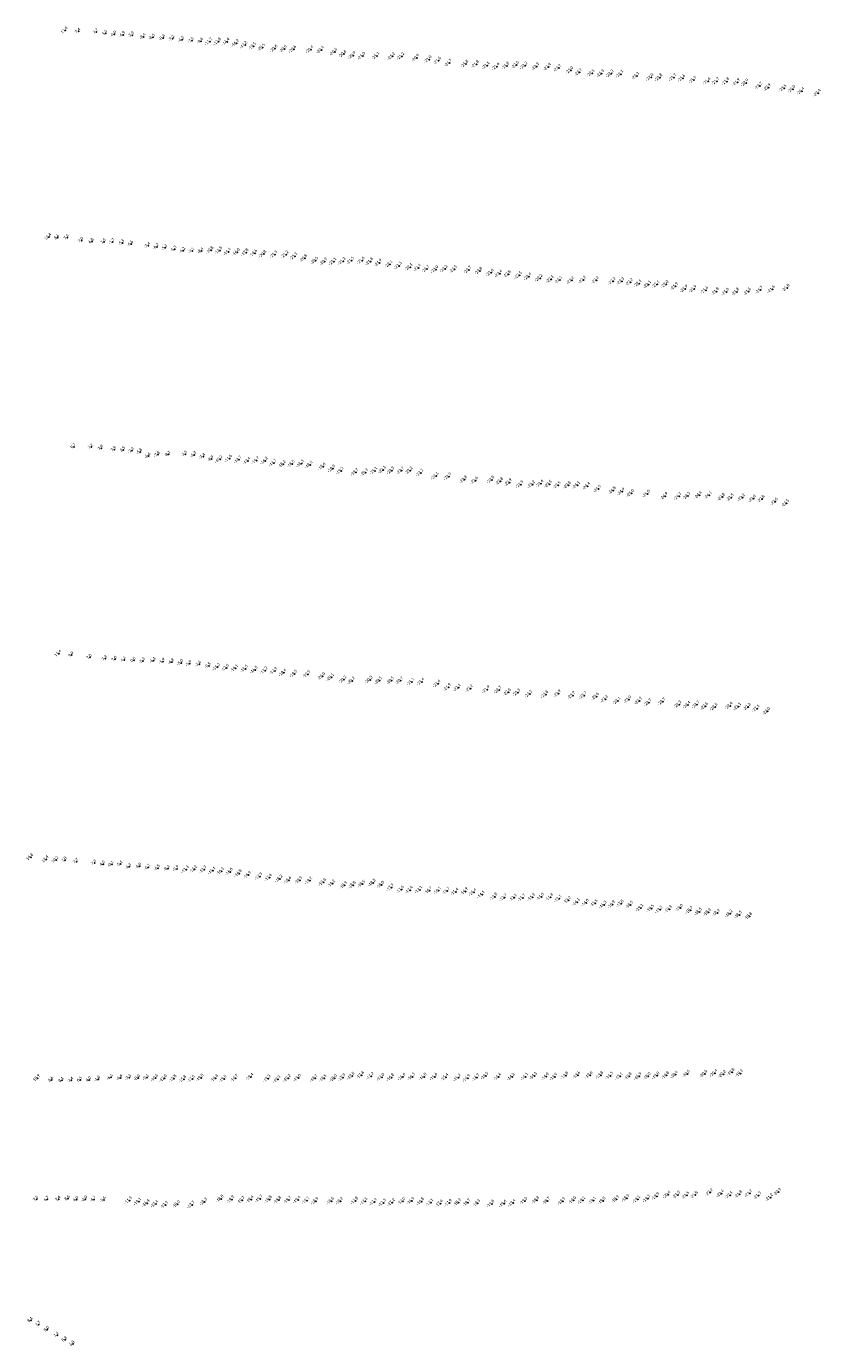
# Model space of a CAD drawing. Header units: feet. Extents: x 932366 to 949332, y 484196 to 597658.
# Tile 21 of 26: x 944623 to 948406, y 569994 to 576282. Entities that reach past the tile are written whole.
import ezdxf
from ezdxf.enums import TextEntityAlignment as Align

# ---------------------------------------------------------------- set-up
doc = ezdxf.new("R2010")
doc.units = ezdxf.units.FT
doc.layers.add('Text', color=7, linetype='Continuous')
doc.styles.add('Legend', font='calibri.ttf')

msp = doc.modelspace()

# ---------------------------------------------------------------- linework, layer by layer
at = {"layer": 'Text'}
for p in [(944808.61, 576262.28, 11.63), (944871.63, 576257.59, 7.38), (944956.67, 576255.48, 7.65), (945000.16, 576248.73, 1.53), (945042.81, 576243.49, -4.04), (945084.45, 576241.55, -6.88), (945127.22, 576239.87, -7.9), (945182.26, 576231.99, -8.4), (945226.23, 576229.8, -8.5), (945274.69, 576226.19, -8.4), (945319.59, 576222.58, -7.2), (945366.1, 576218.63, -6.5), (945411.27, 576213.8, -7.5), (945455.62, 576210.54, -9.4), (945497.39, 576208.89, -11.2), (945538.83, 576208.52, -12.8), (945579.61, 576207.73, -14.4), (945624.85, 576201.17, -16.2), (945665.35, 576192.73, -17.8), (945705.87, 576186.18, -19.5), (945748.53, 576180.91, -20.5), (945808.06, 576175.13, -20.6), (945852.84, 576174, -20.5), (945897.64, 576172.43, -20.6), (945978.98, 576171.08, -20.4), (946029.78, 576169.25, -20.4), (946092.54, 576159.45, -20.6), (946136.22, 576149.96, -20.6), (946180.65, 576142.71, -20.9), (946226.05, 576140.48, -21), (946293.84, 576140.6, -21.1), (946367.98, 576139.04, -21.2), (946412.27, 576138.9, -21.2), (946483.15, 576131.12, -20.9), (946542.53, 576123.7, -21), (946587.41, 576117.73, -21.6), (946639.33, 576107.21, -21.7), (946717.48, 576102.46, -21.8), (946767.81, 576101.03, -21.8), (946818.93, 576094.72, -21.1), (946912.39, 576093.31, -21.8), (946958.45, 576097.07, -22.6), (946999.16, 576094, -23.2), (946865.5, 576090.16, -21.6), (947054.1, 576089.73, -23.3), (947110.86, 576087.97, -23.4), (947159.77, 576083.15, -23.2), (947217.34, 576071.98, -23), (947259.29, 576062.74, -22.7), (947318.54, 576058.39, -22.5), (947364.1, 576056.93, -22.3), (947408.94, 576055.85, -22.3), (947456, 576054.03, -22.1), (947531.29, 576045.49, -22.1), (947599.28, 576038.36, -22), (947641.59, 576037.39, -21.8), (947708.11, 576037.73, -21.7), (947750.84, 576034.28, -21.6), (947803.4, 576026.85, -21.5), (947871.23, 576020.17, -21.6), (947912.94, 576019.54, -21.7), (947960.33, 576019, -21.8), (948010.83, 576015.09, -21.9), (948051.83, 576012.8, -22.9), (948117.32, 575997.9, -23.2), (948158.33, 575990.38, -22.9), (948233.16, 575986.6, -23.5), (948274.86, 575982.39, -24), (948317.87, 575972.99, -24.4), (948396.04, 575963.52, -23.4), (944730.78, 575277.36, 12.35), (944817.8, 575274.4, 7.4), (944771.69, 575274.26, 8.55), (944886.08, 575260.7, 7.04), (944935.5, 575255.62, 6.76), (944993.47, 575253.42, 7.8), (945034.69, 575254.34, -1.67), (945081.46, 575250, -5.48), (945122.64, 575245.24, -6.6), (945204.14, 575236.44, -7.4), (945244.59, 575230.35, -6.2), (945285.52, 575226.54, -5.3), (945328.98, 575219.25, -5.3), (945371.17, 575212.92, -6.2), (945503.32, 575214.62, -10.8), (945544.83, 575212.74, -12.8), (945414.23, 575210.87, -7.1), (945458.28, 575211.3, -8.4), (945586.72, 575206.88, -14.4), (945628.56, 575204.88, -16), (945670.3, 575203.94, -17.8), (945711.64, 575200.09, -19.6), (945755.62, 575196.2, -20.8), (945807.34, 575194.25, -21.3), (945860.66, 575194.08, -21.2), (945902.99, 575185.83, -21.1), (945949.56, 575176.15, -20.8), (946000.88, 575164.62, -20.6), (946044.53, 575160.29, -20.9), (946088.62, 575160.48, -21.1), (946132.79, 575161.98, -21.3), (946172.82, 575164.64, -21.5), (946222.89, 575165.25, -21.6), (946263.54, 575160.58, -21.8), (946305.47, 575154.77, -21.9), (946355.82, 575147.96, -22.1), (946399.88, 575140.31, -22.3), (946451.5, 575133.76, -22.1), (946491.81, 575131, -22.4), (946531.81, 575124.8, -22.7), (946574.47, 575122.61, -23), (946618.7, 575125.41, -23.2), (946663.82, 575123.86, -23.5), (946731.63, 575120.13, -23.7), (946783.98, 575115.55, -23.8), (946837.79, 575107.53, -23.6), (946878.49, 575102.56, -23.4), (946919.79, 575100.18, -22.8), (946972.6, 575094.74, -22.5), (947017.44, 575088.98, -22.4), (947070.77, 575081.79, -22.2), (947123.92, 575076.36, -22.1), (947164.41, 575072.85, -22.1), (947221.43, 575071.08, -22.2), (947277.72, 575073.1, -22.2), (947339.91, 575072.1, -22.2), (947419.22, 575067.44, -22.2), (947459.88, 575066.84, -22.3), (947501.38, 575062.38, -22.2), (947542.47, 575056.16, -22.1), (947587.68, 575050.96, -22.1), (947628.56, 575051.82, -22.1), (947671.25, 575051.71, -22), (947716.06, 575042.71, -21.9), (947762.4, 575030.48, -21.9), (947804.92, 575029.98, -21.9), (947860.15, 575024.54, -21.6), (948120.51, 575024.63, -21.7), (948177.48, 575028.3, -21.6), (948248, 575034.49, -21.8), (947910.86, 575017.82, -21.8), (947958.87, 575016.35, -21.6), (948007.58, 575016.56, -21.8), (948064.11, 575017.21, -21.6), (944849.79, 574277.57, 9.68), (944932.95, 574276.38, 7.18), (944980.64, 574270.74, 7.94), (945042.83, 574264.5, 7.94), (945085.57, 574263.08, 2.51), (945126.4, 574258.83, -2.26), (945166.18, 574253.2, -5.75), (945205.53, 574234.07, -6.6), (945249.94, 574240.34, -7.8), (945300.39, 574242.48, -8.1), (945379.86, 574242.44, -7.5), (945423.78, 574239.5, -6.3), (945465.8, 574230.53, -7.4), (945505.98, 574219.44, -8.9), (945546.26, 574217.89, -10.2), (945591.24, 574221.29, -11.6), (945636.62, 574216.05, -12.7), (945679.57, 574209.99, -13.4), (945720.11, 574212.72, -14.7), (945762.05, 574210.87, -16.2), (945803.31, 574200.14, -17.7), (945847.65, 574194.3, -18.2), (945889.92, 574195.52, -18.5), (945933.81, 574197.14, -18.3), (945975.71, 574191.4, -18.5), (946037.22, 574183.42, -18.6), (946083.35, 574173.29, -18.9), (946123.02, 574162.62, -19.2), (946193.02, 574156.23, -19.7), (946238.9, 574155.17, -20.3), (946283.67, 574163.07, -21.1), (946324.19, 574168.04, -22.1), (946365.09, 574164.41, -22.5), (946411.37, 574163.84, -22.7), (946452.15, 574163.84, -23.2), (946502.74, 574153.75, -23.2), (946575.6, 574138.49, -23.1), (946636.22, 574135.83, -22.9), (946711.49, 574121.09, -22.8), (946762.86, 574116.64, -22.6), (946841.39, 574120.47, -22.8), (946882.68, 574113.4, -22.8), (946924.57, 574107.52, -22.9), (946979.57, 574098.25, -22.9), (947034.86, 574097.63, -23.2), (947074.8, 574101.7, -23.4), (947115.1, 574099.84, -23.5), (947157.29, 574095.12, -23.5), (947205.6, 574095.14, -23.8), (947249.2, 574094.43, -24.1), (947297.53, 574090.4, -24.4), (947349.33, 574077.33, -24.5), (947419.82, 574069.09, -24.8), (947462.55, 574063.41, -24.9), (947506.78, 574056.61, -25), (947582.91, 574053.6, -25), (947667.34, 574042.12, -24.9), (947732.81, 574041.51, -24.7), (947775.01, 574043.27, -24.5), (947829.79, 574047.36, -24.4), (947877.08, 574046.62, -24.1), (947939.41, 574038.07, -23.8), (947981.56, 574035.49, -23.5), (948035.11, 574035.58, -23.2), (948086.76, 574030.24, -23), (948129.29, 574028.52, -22.8), (948191.43, 574016.2, -22.6), (948245.34, 574009.08, -22.5), (944779, 573291.74, 11.43), (944839.46, 573285.23, 9.92), (944925.92, 573274.08, 6.96), (944998.71, 573267.84, 7.27), (945045.04, 573264.84, 7.59), (945089.57, 573261.9, 4.36), (945135.43, 573260.37, 0.47), (945179.01, 573256.74, -5.31), (945229.92, 573259.07, -6.1), (945273.94, 573254.61, -5.9), (945316.99, 573251.92, -4.8), (945360.43, 573248.35, -5), (945401.64, 573243.63, -5.9), (945446.58, 573241.11, -7.6), (945492.36, 573233.8, -9.5), (945533.93, 573227.93, -11.2), (945576.54, 573223.96, -12.6), (945620.56, 573221.78, -14.1), (945667.02, 573219.32, -15.5), (945713.77, 573214.03, -16.5), (945760.66, 573211.07, -17.2), (945806.68, 573209.16, -17.9), (945850.03, 573201.06, -18.4), (945901.58, 573195.38, -19.3), (945964.91, 573193.13, -19.9), (946035.13, 573183.75, -20), (946076.89, 573178.64, -20.1), (946136.39, 573167.44, -20.2), (946176.31, 573162.5, -20.2), (946260.89, 573166.68, -20.3), (946305.79, 573163.04, -20.5), (946363.21, 573162.77, -20.5), (946406.65, 573163.12, -20.7), (946460.05, 573157.69, -21.1), (946507.75, 573157.7, -21.4), (946584.69, 573148.32, -21.4), (946634.54, 573131.05, -21.9), (946681.55, 573129.41, -22.1), (946739.41, 573125.68, -22.2), (946819.19, 573120.99, -21.9), (946875.61, 573118.21, -22.7), (946919.68, 573108.14, -22.6), (946965.04, 573105.89, -23.3), (947021.92, 573099.28, -23.5), (947098.59, 573097.09, -23.8), (947158.18, 573101.29, -23.9), (947226.51, 573092.55, -23.7), (947281.22, 573092.38, -23.7), (947338.91, 573087.51, -23.6), (947382.63, 573074.61, -23.3), (947442.02, 573066.52, -23.1), (947493.16, 573072.88, -23), (947544.74, 573066.57, -22.9), (947589.65, 573058.58, -22.7), (947655.83, 573062.93, -22.7), (947732.67, 573049.3, -22.5), (947775.24, 573046.65, -22.4), (947818.34, 573048.22, -22.7), (947859.1, 573041.23, -22.6), (947904.4, 573037.14, -22.5), (947975.89, 573042.88, -22.4), (948016.28, 573039.54, -22.1), (948062.47, 573037.59, -22.2), (948104.87, 573030.34, -22.1), (948154.89, 573017.25, -22), (944645.01, 572321.16, 14.75), (944717.84, 572311.31, 12.37), (944765.05, 572308.12, 10.17), (944807.05, 572307.28, 7.75), (944862.42, 572300.67, 7.66), (944947.6, 572294.27, 7.87), (944989.5, 572288.69, 3.96), (945030.22, 572287.44, -0.09), (945072.1, 572289.06, -5.06), (945114.08, 572276.17, -6.3), (945162.02, 572278.13, -6), (945204.31, 572273.56, -6.1), (945250.03, 572269.43, -6.8), (945297.2, 572267.33, -8.3), (945339.82, 572266.46, -9.9), (945385.29, 572262.88, -11.3), (945425.39, 572264.23, -12.2), (945471.09, 572262.26, -13.7), (945512.84, 572257.24, -15.1), (945553.51, 572254.25, -16.3), (945594.94, 572252.15, -16.6), (945638.03, 572244.2, -16.8), (945682.26, 572236.38, -16.9), (945736.06, 572229.9, -17.3), (945781.52, 572224.72, -17.6), (945831.96, 572218.52, -18.2), (945874.41, 572210.96, -18.6), (945926.77, 572211.24, -18.9), (945973.63, 572209.74, -19.2), (946039.46, 572202.36, -19.3), (946082.7, 572195.66, -19.2), (946225.71, 572193.58, -18.5), (946276.01, 572199.06, -18.2), (946140.02, 572187.46, -18.9), (946181.19, 572188.38, -18.8), (946316.24, 572189.64, -18), (946363, 572176.06, -17.7), (946410.18, 572167.2, -17.6), (946452.75, 572164.79, -17.4), (946498.09, 572165.77, -17.1), (946544.01, 572162.65, -16.7), (946587.1, 572161.78, -16.1), (946628.52, 572160.15, -15.7), (946669.9, 572155.78, -15.4), (946715.28, 572158.42, -14.9), (946755.05, 572153.97, -14.4), (946794.91, 572143.52, -14.1), (946855.68, 572133.02, -13.8), (947034.83, 572130.71, -11.3), (947077.5, 572132.53, -11), (947120.14, 572130.71, -11.3), (946900.9, 572128.98, -12.7), (946948.16, 572128.8, -12.1), (946988.61, 572128, -11.7), (947161.59, 572123.74, -12.1), (947205.95, 572116.53, -13.2), (947248.22, 572107.39, -14.1), (947290.62, 572104.35, -14.6), (947332.93, 572102.35, -15.5), (947375.93, 572094.1, -16.3), (947416.63, 572095.92, -16.9), (947457.18, 572099.85, -17.8), (947502.21, 572094.06, -18.5), (947550.81, 572079.69, -19.1), (947601.38, 572076.93, -19.5), (947642.58, 572071.64, -19.5), (947686.82, 572073.33, -19.3), (947739.17, 572079.72, -19), (947787.08, 572068.11, -18.7), (947829.76, 572061.55, -18.5), (947873.38, 572059.31, -18.3), (947915.55, 572055.85, -18.2), (947975.9, 572052.14, -18.2), (948020.25, 572047.15, -18.5), (948068.86, 572040.09, -18.8), (944677.16, 571267.76, 10.9), (944743.06, 571259.65, 8.58), (944792.5, 571258.05, 8.14), (944837.97, 571257.87, 7.39), (944879.98, 571260.19, 6.48), (944923.69, 571260.09, 4.04), (944965.64, 571262.92, -1.81), (945025.64, 571272.02, -6.1), (945071.61, 571270.35, -6.6), (945113.38, 571270.79, -7.1), (945155.82, 571268.97, -8), (945197.07, 571270.38, -9.1), (945239.58, 571268.82, -10.6), (945281.16, 571267.22, -12), (945326.98, 571266.58, -13.8), (945373.18, 571263.58, -15.8), (945414.48, 571264.64, -17.5), (945456.1, 571269.94, -19), (945525.08, 571267.36, -19.4), (945565.69, 571264.79, -19.5), (945620.59, 571267.93, -19.7), (945693.35, 571273.62, -19.4), (945774.88, 571266.48, -19.3), (945822.43, 571262.57, -19.3), (945871.16, 571267.96, -19.2), (945919.52, 571269.14, -19), (945998.78, 571267.52, -18.7), (946041.64, 571267.76, -18.5), (946091.36, 571267.68, -18), (946131.91, 571271.41, -17.9), (946175.27, 571278.43, -17.5), (946220.47, 571281.97, -17.4), (946266.83, 571278.07, -17.2), (946317.22, 571272.99, -17), (946363.35, 571271.39, -16.8), (946417.71, 571274.66, -16.6), (946462.64, 571275.01, -16.3), (946518.47, 571274.74, -16), (946569.76, 571274.64, -15.6), (946622.48, 571272.8, -15.4), (946681.5, 571270.6, -15.2), (946726.4, 571267.65, -14.9), (946770.29, 571271.36, -14.7), (946812.71, 571279.04, -14.5), (946873.61, 571274.45, -14.4), (946937.92, 571274.16, -14.2), (947001.94, 571275.04, -14.1), (947044.26, 571278.87, -14.1), (947100.4, 571276.06, -14), (947140.94, 571274.31, -13.9), (947193.72, 571280.16, -13.8), (947250.5, 571282.47, -13.6), (947308.86, 571282.82, -13.6), (947360.04, 571282.17, -13.8), (947406.4, 571279.59, -14.3), (947452.19, 571276.84, -15.1), (947495.93, 571277.33, -15.8), (947542.37, 571276.87, -16.9), (947585.89, 571277.01, -18), (947627.91, 571280.21, -19), (947673.79, 571281.5, -19.8), (947715.71, 571284.95, -20.4), (947772.75, 571288.8, -20.6), (947854.92, 571288.93, -20.6), (947903.55, 571292.08, -20.4), (947943.89, 571287.73, -20.2), (947985.6, 571296.62, -19.8), (948025.26, 571290.84, -19.3), (944672.19, 570691.07, 7.54), (944722.54, 570690.51, 6.73), (944777.45, 570691.1, 7.4), (944821.36, 570694.29, 8.58), (944862.13, 570689.95, 5.97), (944904.09, 570691.39, -1.96), (944944.68, 570689.82, -4.7), (944992.45, 570688.41, -5.62), (945115.03, 570685.65, -11.3), (945551.33, 570693.37, -18.8), (945601.88, 570689.85, -19.9), (945652.12, 570686.32, -19.7), (945694.17, 570690.16, -19.4), (945737.4, 570693.23, -19.7), (945781.25, 570689.94, -19.8), (945826.07, 570687.3, -19.8), (945873.29, 570687.65, -19.7), (945918.54, 570688.14, -19.4), (945959.87, 570685.46, -19.1), (947055.11, 570687.13, -18.8), (947230.68, 570686.18, -19), (947274.3, 570686.1, -19.1), (947324.61, 570684.76, -19.1), (947435.26, 570691.08, -18.9), (947484.29, 570696.16, -18.9), (947536.14, 570690.71, -19.1), (947583.76, 570693.84, -19.3), (947626.84, 570705.28, -19.9), (947680.44, 570712.95, -20.4), (947726.52, 570712.42, -21), (947769.3, 570710.13, -21.5), (947810.02, 570711.15, -21.8), (947881.82, 570724.29, -22.2), (947935.44, 570718.31, -22.4), (947976.34, 570710.64, -22.1), (948021.53, 570714.99, -21.8), (948069.36, 570719.42, -21.7), (948112, 570708.61, -21.3), (948167.97, 570699.81, -21.2), (948207.14, 570726.21, -20.9), (945158.82, 570679.48, -14.1), (945199.25, 570672.08, -16.4), (945239.91, 570668.36, -17.4), (945286.9, 570664.09, -17.9), (945344.22, 570666.69, -18), (945414.11, 570664.45, -17.7), (945472.92, 570679.08, -18.3), (946003.25, 570682.24, -18.9), (946077.52, 570682.47, -18.6), (946120.61, 570682.3, -18.2), (946192.31, 570684.06, -17.8), (946237.25, 570681.43, -17.5), (946281.69, 570678.23, -17.2), (946325.14, 570674.15, -17.3), (946367, 570676.01, -17.2), (946416.84, 570681.98, -17), (946460.35, 570682.79, -16.9), (946505.86, 570680.02, -16.8), (946550.83, 570674.67, -17.1), (946596.04, 570671.15, -17.4), (946639.31, 570673.27, -17.9), (946681.86, 570675.75, -18.3), (946726.94, 570674.96, -18.7), (946773.49, 570672.16, -19.3), (946841.09, 570669.4, -19.8), (946899.05, 570670.06, -19.6), (946942.38, 570673.42, -19.4), (946998.55, 570683.18, -19), (947106.75, 570683.22, -18.7), (947179.42, 570681.76, -18.9), (947370.85, 570683.85, -19), (944644.83, 570113.97, 8.1), (944682.26, 570094.52, 7.74), (944723.2, 570069.69, 7.95), (944769.9, 570042.71, 7.16), (944808.21, 570021.6, 8.37), (944844.61, 570001.04, 6.82)]:
    msp.add_point(p, dxfattribs=at)

# ---------------------------------------------------------------- texts
at = {"layer": 'Text', "style": 'Legend'}
for s, p in [('11 6 ', (944808.61, 576262.28, 11.63)), ('7 4', (944871.63, 576257.59, 7.38)), ('7 7', (944956.67, 576255.48, 7.65)), ('1 5', (945000.16, 576248.73, 1.53)), ('-4 0 ', (945042.81, 576243.49, -4.04)), ('-6 9 ', (945084.45, 576241.55, -6.88)), ('-7 9 ', (945127.22, 576239.87, -7.9)), ('-8 4 ', (945182.26, 576231.99, -8.4)), ('-8 5 ', (945226.23, 576229.8, -8.5)), ('-8 4 ', (945274.69, 576226.19, -8.4)), ('-7 2 ', (945319.59, 576222.58, -7.2)), ('-6 5 ', (945366.1, 576218.63, -6.5)), ('-7 5 ', (945411.27, 576213.8, -7.5)), ('-9 4 ', (945455.62, 576210.54, -9.4)), ('-11 2  ', (945497.39, 576208.89, -11.2)), ('-12 8  ', (945538.83, 576208.52, -12.8)), ('-14 4  ', (945579.61, 576207.73, -14.4)), ('-16 2  ', (945624.85, 576201.17, -16.2)), ('-17 8  ', (945665.35, 576192.73, -17.8)), ('-19 5  ', (945705.87, 576186.18, -19.5)), ('-20 5  ', (945748.53, 576180.91, -20.5)), ('-20 6  ', (945808.06, 576175.13, -20.6)), ('-20 5  ', (945852.84, 576174, -20.5)), ('-20 6  ', (945897.64, 576172.43, -20.6)), ('-20 4  ', (945978.98, 576171.08, -20.4)), ('-20 4  ', (946029.78, 576169.25, -20.4)), ('-20 6  ', (946092.54, 576159.45, -20.6)), ('-20 6  ', (946136.22, 576149.96, -20.6)), ('-20 9  ', (946180.65, 576142.71, -20.9)), ('-21 0  ', (946226.05, 576140.48, -21)), ('-21 1  ', (946293.84, 576140.6, -21.1)), ('-21 2  ', (946367.98, 576139.04, -21.2)), ('-21 2  ', (946412.27, 576138.9, -21.2)), ('-20 9  ', (946483.15, 576131.12, -20.9)), ('-21 0  ', (946542.53, 576123.7, -21)), ('-21 6  ', (946587.41, 576117.73, -21.6)), ('-21 7  ', (946639.33, 576107.21, -21.7)), ('-21 8  ', (946717.48, 576102.46, -21.8)), ('-21 8  ', (946767.81, 576101.03, -21.8)), ('-21 1  ', (946818.93, 576094.72, -21.1)), ('-21 6  ', (946865.5, 576090.16, -21.6)), ('-21 8  ', (946912.39, 576093.31, -21.8)), ('-22 6  ', (946958.45, 576097.07, -22.6)), ('-23 2  ', (946999.16, 576094, -23.2)), ('-23 3  ', (947054.1, 576089.73, -23.3)), ('-23 4  ', (947110.86, 576087.97, -23.4)), ('-23 2  ', (947159.77, 576083.15, -23.2)), ('-23 0  ', (947217.34, 576071.98, -23)), ('-22 7  ', (947259.29, 576062.74, -22.7)), ('-22 5  ', (947318.54, 576058.39, -22.5)), ('-22 3  ', (947364.1, 576056.93, -22.3)), ('-22 3  ', (947408.94, 576055.85, -22.3)), ('-22 1  ', (947456, 576054.03, -22.1)), ('-22 1  ', (947531.29, 576045.49, -22.1)), ('-22 0  ', (947599.28, 576038.36, -22)), ('-21 8  ', (947641.59, 576037.39, -21.8)), ('-21 7  ', (947708.11, 576037.73, -21.7)), ('-21 6  ', (947750.84, 576034.28, -21.6)), ('-21 5  ', (947803.4, 576026.85, -21.5)), ('-21 6  ', (947871.23, 576020.17, -21.6)), ('-21 7  ', (947912.94, 576019.54, -21.7)), ('-21 8  ', (947960.33, 576019, -21.8)), ('-21 9  ', (948010.83, 576015.09, -21.9)), ('-22 9  ', (948051.83, 576012.8, -22.9)), ('-23 2  ', (948117.32, 575997.9, -23.2)), ('-22 9  ', (948158.33, 575990.38, -22.9)), ('-23 5  ', (948233.16, 575986.6, -23.5)), ('-24 0  ', (948274.86, 575982.39, -24)), ('-24 4  ', (948317.87, 575972.99, -24.4)), ('-23 4  ', (948396.04, 575963.52, -23.4)), ('12 4 ', (944730.78, 575277.36, 12.35)), ('8 6', (944771.69, 575274.26, 8.55)), ('7 4', (944817.8, 575274.4, 7.4)), ('7 0', (944886.08, 575260.7, 7.04)), ('6 8', (944935.5, 575255.62, 6.76)), ('7 8', (944993.47, 575253.42, 7.8)), ('-1 7 ', (945034.69, 575254.34, -1.67)), ('-5 5 ', (945081.46, 575250, -5.48)), ('-6 6 ', (945122.64, 575245.24, -6.6)), ('-7 4 ', (945204.14, 575236.44, -7.4)), ('-6 2 ', (945244.59, 575230.35, -6.2)), ('-5 3 ', (945285.52, 575226.54, -5.3)), ('-5 3 ', (945328.98, 575219.25, -5.3)), ('-6 2 ', (945371.17, 575212.92, -6.2)), ('-7 1 ', (945414.23, 575210.87, -7.1)), ('-8 4 ', (945458.28, 575211.3, -8.4)), ('-10 8  ', (945503.32, 575214.62, -10.8)), ('-12 8  ', (945544.83, 575212.74, -12.8)), ('-14 4  ', (945586.72, 575206.88, -14.4)), ('-16 0  ', (945628.56, 575204.88, -16)), ('-17 8  ', (945670.3, 575203.94, -17.8)), ('-19 6  ', (945711.64, 575200.09, -19.6)), ('-20 8  ', (945755.62, 575196.2, -20.8)), ('-21 3  ', (945807.34, 575194.25, -21.3)), ('-21 2  ', (945860.66, 575194.08, -21.2)), ('-21 1  ', (945902.99, 575185.83, -21.1)), ('-20 8  ', (945949.56, 575176.15, -20.8)), ('-20 6  ', (946000.88, 575164.62, -20.6)), ('-20 9  ', (946044.53, 575160.29, -20.9)), ('-21 1  ', (946088.62, 575160.48, -21.1)), ('-21 3  ', (946132.79, 575161.98, -21.3)), ('-21 5  ', (946172.82, 575164.64, -21.5)), ('-21 6  ', (946222.89, 575165.25, -21.6)), ('-21 8  ', (946263.54, 575160.58, -21.8)), ('-21 9  ', (946305.47, 575154.77, -21.9)), ('-22 1  ', (946355.82, 575147.96, -22.1)), ('-22 3  ', (946399.88, 575140.31, -22.3)), ('-22 1  ', (946451.5, 575133.76, -22.1)), ('-22 4  ', (946491.81, 575131, -22.4)), ('-22 7  ', (946531.81, 575124.8, -22.7)), ('-23 0  ', (946574.47, 575122.61, -23)), ('-23 2  ', (946618.7, 575125.41, -23.2)), ('-23 5  ', (946663.82, 575123.86, -23.5)), ('-23 7  ', (946731.63, 575120.13, -23.7)), ('-23 8  ', (946783.98, 575115.55, -23.8)), ('-23 6  ', (946837.79, 575107.53, -23.6)), ('-23 4  ', (946878.49, 575102.56, -23.4)), ('-22 8  ', (946919.79, 575100.18, -22.8)), ('-22 5  ', (946972.6, 575094.74, -22.5)), ('-22 4  ', (947017.44, 575088.98, -22.4)), ('-22 2  ', (947070.77, 575081.79, -22.2)), ('-22 1  ', (947123.92, 575076.36, -22.1)), ('-22 1  ', (947164.41, 575072.85, -22.1)), ('-22 2  ', (947221.43, 575071.08, -22.2)), ('-22 2  ', (947277.72, 575073.1, -22.2)), ('-22 2  ', (947339.91, 575072.1, -22.2)), ('-22 2  ', (947419.22, 575067.44, -22.2)), ('-22 3  ', (947459.88, 575066.84, -22.3)), ('-22 2  ', (947501.38, 575062.38, -22.2)), ('-22 1  ', (947542.47, 575056.16, -22.1)), ('-22 1  ', (947587.68, 575050.96, -22.1)), ('-22 1  ', (947628.56, 575051.82, -22.1)), ('-22 0  ', (947671.25, 575051.71, -22)), ('-21 9  ', (947716.06, 575042.71, -21.9)), ('-21 9  ', (947762.4, 575030.48, -21.9)), ('-21 9  ', (947804.92, 575029.98, -21.9)), ('-21 6  ', (947860.15, 575024.54, -21.6)), ('-21 8  ', (947910.86, 575017.82, -21.8)), ('-21 6  ', (947958.87, 575016.35, -21.6)), ('-21 8  ', (948007.58, 575016.56, -21.8)), ('-21 6  ', (948064.11, 575017.21, -21.6)), ('-21 7  ', (948120.51, 575024.63, -21.7)), ('-21 6  ', (948177.48, 575028.3, -21.6)), ('-21 8  ', (948248, 575034.49, -21.8)), ('9 7', (944849.79, 574277.57, 9.68)), ('7 2', (944932.95, 574276.38, 7.18)), ('7 9', (944980.64, 574270.74, 7.94)), ('7 9', (945042.83, 574264.5, 7.94)), ('2 5', (945085.57, 574263.08, 2.51)), ('-2 3 ', (945126.4, 574258.83, -2.26)), ('-5 8 ', (945166.18, 574253.2, -5.75)), ('-6 6 ', (945205.53, 574234.07, -6.6)), ('-7 8 ', (945249.94, 574240.34, -7.8)), ('-8 1 ', (945300.39, 574242.48, -8.1)), ('-7 5 ', (945379.86, 574242.44, -7.5)), ('-6 3 ', (945423.78, 574239.5, -6.3)), ('-7 4 ', (945465.8, 574230.53, -7.4)), ('-8 9 ', (945505.98, 574219.44, -8.9)), ('-10 2  ', (945546.26, 574217.89, -10.2)), ('-11 6  ', (945591.24, 574221.29, -11.6)), ('-12 7  ', (945636.62, 574216.05, -12.7)), ('-13 4  ', (945679.57, 574209.99, -13.4)), ('-14 7  ', (945720.11, 574212.72, -14.7)), ('-16 2  ', (945762.05, 574210.87, -16.2)), ('-17 7  ', (945803.31, 574200.14, -17.7)), ('-18 2  ', (945847.65, 574194.3, -18.2)), ('-18 5  ', (945889.92, 574195.52, -18.5)), ('-18 3  ', (945933.81, 574197.14, -18.3)), ('-18 5  ', (945975.71, 574191.4, -18.5)), ('-18 6  ', (946037.22, 574183.42, -18.6)), ('-18 9  ', (946083.35, 574173.29, -18.9)), ('-19 2  ', (946123.02, 574162.62, -19.2)), ('-19 7  ', (946193.02, 574156.23, -19.7)), ('-20 3  ', (946238.9, 574155.17, -20.3)), ('-21 1  ', (946283.67, 574163.07, -21.1)), ('-22 1  ', (946324.19, 574168.04, -22.1)), ('-22 5  ', (946365.09, 574164.41, -22.5)), ('-22 7  ', (946411.37, 574163.84, -22.7)), ('-23 2  ', (946452.15, 574163.84, -23.2)), ('-23 2  ', (946502.74, 574153.75, -23.2)), ('-23 1  ', (946575.6, 574138.49, -23.1)), ('-22 9  ', (946636.22, 574135.83, -22.9)), ('-22 8  ', (946711.49, 574121.09, -22.8)), ('-22 6  ', (946762.86, 574116.64, -22.6)), ('-22 8  ', (946841.39, 574120.47, -22.8)), ('-22 8  ', (946882.68, 574113.4, -22.8)), ('-22 9  ', (946924.57, 574107.52, -22.9)), ('-22 9  ', (946979.57, 574098.25, -22.9)), ('-23 2  ', (947034.86, 574097.63, -23.2)), ('-23 4  ', (947074.8, 574101.7, -23.4)), ('-23 5  ', (947115.1, 574099.84, -23.5)), ('-23 5  ', (947157.29, 574095.12, -23.5)), ('-23 8  ', (947205.6, 574095.14, -23.8)), ('-24 1  ', (947249.2, 574094.43, -24.1)), ('-24 4  ', (947297.53, 574090.4, -24.4)), ('-24 5  ', (947349.33, 574077.33, -24.5)), ('-24 8  ', (947419.82, 574069.09, -24.8)), ('-24 9  ', (947462.55, 574063.41, -24.9)), ('-25 0  ', (947506.78, 574056.61, -25)), ('-25 0  ', (947582.91, 574053.6, -25)), ('-24 9  ', (947667.34, 574042.12, -24.9)), ('-24 7  ', (947732.81, 574041.51, -24.7)), ('-24 5  ', (947775.01, 574043.27, -24.5)), ('-24 4  ', (947829.79, 574047.36, -24.4)), ('-24 1  ', (947877.08, 574046.62, -24.1)), ('-23 8  ', (947939.41, 574038.07, -23.8)), ('-23 5  ', (947981.56, 574035.49, -23.5)), ('-23 2  ', (948035.11, 574035.58, -23.2)), ('-23 0  ', (948086.76, 574030.24, -23)), ('-22 8  ', (948129.29, 574028.52, -22.8)), ('-22 6  ', (948191.43, 574016.2, -22.6)), ('-22 5  ', (948245.34, 574009.08, -22.5)), ('11 4 ', (944779, 573291.74, 11.43)), ('9 9', (944839.46, 573285.23, 9.92)), ('7 0', (944925.92, 573274.08, 6.96)), ('7 3', (944998.71, 573267.84, 7.27)), ('7 6', (945045.04, 573264.84, 7.59)), ('4 4', (945089.57, 573261.9, 4.36)), ('0 5', (945135.43, 573260.37, 0.47)), ('-5 3 ', (945179.01, 573256.74, -5.31)), ('-6 1 ', (945229.92, 573259.07, -6.1)), ('-5 9 ', (945273.94, 573254.61, -5.9)), ('-4 8 ', (945316.99, 573251.92, -4.8)), ('-5 0 ', (945360.43, 573248.35, -5)), ('-5 9 ', (945401.64, 573243.63, -5.9)), ('-7 6 ', (945446.58, 573241.11, -7.6)), ('-9 5 ', (945492.36, 573233.8, -9.5)), ('-11 2  ', (945533.93, 573227.93, -11.2)), ('-12 6  ', (945576.54, 573223.96, -12.6)), ('-14 1  ', (945620.56, 573221.78, -14.1)), ('-15 5  ', (945667.02, 573219.32, -15.5)), ('-16 5  ', (945713.77, 573214.03, -16.5)), ('-17 2  ', (945760.66, 573211.07, -17.2)), ('-17 9  ', (945806.68, 573209.16, -17.9)), ('-18 4  ', (945850.03, 573201.06, -18.4)), ('-19 3  ', (945901.58, 573195.38, -19.3)), ('-19 9  ', (945964.91, 573193.13, -19.9)), ('-20 0  ', (946035.13, 573183.75, -20)), ('-20 1  ', (946076.89, 573178.64, -20.1)), ('-20 2  ', (946136.39, 573167.44, -20.2)), ('-20 2  ', (946176.31, 573162.5, -20.2)), ('-20 3  ', (946260.89, 573166.68, -20.3)), ('-20 5  ', (946305.79, 573163.04, -20.5)), ('-20 5  ', (946363.21, 573162.77, -20.5)), ('-20 7  ', (946406.65, 573163.12, -20.7)), ('-21 1  ', (946460.05, 573157.69, -21.1)), ('-21 4  ', (946507.75, 573157.7, -21.4)), ('-21 4  ', (946584.69, 573148.32, -21.4)), ('-21 9  ', (946634.54, 573131.05, -21.9)), ('-22 1  ', (946681.55, 573129.41, -22.1)), ('-22 2  ', (946739.41, 573125.68, -22.2)), ('-21 9  ', (946819.19, 573120.99, -21.9)), ('-22 7  ', (946875.61, 573118.21, -22.7)), ('-22 6  ', (946919.68, 573108.14, -22.6)), ('-23 3  ', (946965.04, 573105.89, -23.3)), ('-23 5  ', (947021.92, 573099.28, -23.5)), ('-23 8  ', (947098.59, 573097.09, -23.8)), ('-23 9  ', (947158.18, 573101.29, -23.9)), ('-23 7  ', (947226.51, 573092.55, -23.7)), ('-23 7  ', (947281.22, 573092.38, -23.7)), ('-23 6  ', (947338.91, 573087.51, -23.6)), ('-23 3  ', (947382.63, 573074.61, -23.3)), ('-23 1  ', (947442.02, 573066.52, -23.1)), ('-23 0  ', (947493.16, 573072.88, -23)), ('-22 9  ', (947544.74, 573066.57, -22.9)), ('-22 7  ', (947589.65, 573058.58, -22.7)), ('-22 7  ', (947655.83, 573062.93, -22.7)), ('-22 5  ', (947732.67, 573049.3, -22.5)), ('-22 4  ', (947775.24, 573046.65, -22.4)), ('-22 7  ', (947818.34, 573048.22, -22.7)), ('-22 6  ', (947859.1, 573041.23, -22.6)), ('-22 5  ', (947904.4, 573037.14, -22.5)), ('-22 4  ', (947975.89, 573042.88, -22.4)), ('-22 1  ', (948016.28, 573039.54, -22.1)), ('-22 2  ', (948062.47, 573037.59, -22.2)), ('-22 1  ', (948104.87, 573030.34, -22.1)), ('-22 0  ', (948154.89, 573017.25, -22)), ('14 8 ', (944645.01, 572321.16, 14.75)), ('12 4 ', (944717.84, 572311.31, 12.37)), ('10 2 ', (944765.05, 572308.12, 10.17)), ('7 8', (944807.05, 572307.28, 7.75)), ('7 7', (944862.42, 572300.67, 7.66)), ('7 9', (944947.6, 572294.27, 7.87)), ('4 0', (944989.5, 572288.69, 3.96)), ('-0 1 ', (945030.22, 572287.44, -0.09)), ('-5 1 ', (945072.1, 572289.06, -5.06)), ('-6 3 ', (945114.08, 572276.17, -6.3)), ('-6 0 ', (945162.02, 572278.13, -6)), ('-6 1 ', (945204.31, 572273.56, -6.1)), ('-6 8 ', (945250.03, 572269.43, -6.8)), ('-8 3 ', (945297.2, 572267.33, -8.3)), ('-9 9 ', (945339.82, 572266.46, -9.9)), ('-11 3  ', (945385.29, 572262.88, -11.3)), ('-12 2  ', (945425.39, 572264.23, -12.2)), ('-13 7  ', (945471.09, 572262.26, -13.7)), ('-15 1  ', (945512.84, 572257.24, -15.1)), ('-16 3  ', (945553.51, 572254.25, -16.3)), ('-16 6  ', (945594.94, 572252.15, -16.6)), ('-16 8  ', (945638.03, 572244.2, -16.8)), ('-16 9  ', (945682.26, 572236.38, -16.9)), ('-17 3  ', (945736.06, 572229.9, -17.3)), ('-17 6  ', (945781.52, 572224.72, -17.6)), ('-18 2  ', (945831.96, 572218.52, -18.2)), ('-18 6  ', (945874.41, 572210.96, -18.6)), ('-18 9  ', (945926.77, 572211.24, -18.9)), ('-19 2  ', (945973.63, 572209.74, -19.2)), ('-19 3  ', (946039.46, 572202.36, -19.3)), ('-19 2  ', (946082.7, 572195.66, -19.2)), ('-18 9  ', (946140.02, 572187.46, -18.9)), ('-18 8  ', (946181.19, 572188.38, -18.8)), ('-18 5  ', (946225.71, 572193.58, -18.5)), ('-18 2  ', (946276.01, 572199.06, -18.2)), ('-18 0  ', (946316.24, 572189.64, -18)), ('-17 7  ', (946363, 572176.06, -17.7)), ('-17 6  ', (946410.18, 572167.2, -17.6)), ('-17 4  ', (946452.75, 572164.79, -17.4)), ('-17 1  ', (946498.09, 572165.77, -17.1)), ('-16 7  ', (946544.01, 572162.65, -16.7)), ('-16 1  ', (946587.1, 572161.78, -16.1)), ('-15 7  ', (946628.52, 572160.15, -15.7)), ('-15 4  ', (946669.9, 572155.78, -15.4)), ('-14 9  ', (946715.28, 572158.42, -14.9)), ('-14 4  ', (946755.05, 572153.97, -14.4)), ('-14 1  ', (946794.91, 572143.52, -14.1)), ('-13 8  ', (946855.68, 572133.02, -13.8)), ('-12 7  ', (946900.9, 572128.98, -12.7)), ('-12 1  ', (946948.16, 572128.8, -12.1)), ('-11 7  ', (946988.61, 572128, -11.7)), ('-11 3  ', (947034.83, 572130.71, -11.3)), ('-11 0  ', (947077.5, 572132.53, -11)), ('-11 3  ', (947120.14, 572130.71, -11.3)), ('-12 1  ', (947161.59, 572123.74, -12.1)), ('-13 2  ', (947205.95, 572116.53, -13.2)), ('-14 1  ', (947248.22, 572107.39, -14.1)), ('-14 6  ', (947290.62, 572104.35, -14.6)), ('-15 5  ', (947332.93, 572102.35, -15.5)), ('-16 3  ', (947375.93, 572094.1, -16.3)), ('-16 9  ', (947416.63, 572095.92, -16.9)), ('-17 8  ', (947457.18, 572099.85, -17.8)), ('-18 5  ', (947502.21, 572094.06, -18.5)), ('-19 1  ', (947550.81, 572079.69, -19.1)), ('-19 5  ', (947601.38, 572076.93, -19.5)), ('-19 5  ', (947642.58, 572071.64, -19.5)), ('-19 3  ', (947686.82, 572073.33, -19.3)), ('-19 0  ', (947739.17, 572079.72, -19)), ('-18 7  ', (947787.08, 572068.11, -18.7)), ('-18 5  ', (947829.76, 572061.55, -18.5)), ('-18 3  ', (947873.38, 572059.31, -18.3)), ('-18 2  ', (947915.55, 572055.85, -18.2)), ('-18 2  ', (947975.9, 572052.14, -18.2)), ('-18 5  ', (948020.25, 572047.15, -18.5)), ('-18 8  ', (948068.86, 572040.09, -18.8)), ('-19 8  ', (947985.6, 571296.62, -19.8)), ('10 9 ', (944677.16, 571267.76, 10.9)), ('8 6', (944743.06, 571259.65, 8.58)), ('8 1', (944792.5, 571258.05, 8.14)), ('7 4', (944837.97, 571257.87, 7.39)), ('6 5', (944879.98, 571260.19, 6.48)), ('4 0', (944923.69, 571260.09, 4.04)), ('-1 8 ', (944965.64, 571262.92, -1.81)), ('-6 1 ', (945025.64, 571272.02, -6.1)), ('-6 6 ', (945071.61, 571270.35, -6.6)), ('-7 1 ', (945113.38, 571270.79, -7.1)), ('-8 0 ', (945155.82, 571268.97, -8)), ('-9 1 ', (945197.07, 571270.38, -9.1)), ('-10 6  ', (945239.58, 571268.82, -10.6)), ('-12 0  ', (945281.16, 571267.22, -12)), ('-13 8  ', (945326.98, 571266.58, -13.8)), ('-15 8  ', (945373.18, 571263.58, -15.8)), ('-17 5  ', (945414.48, 571264.64, -17.5)), ('-19 0  ', (945456.1, 571269.94, -19)), ('-19 4  ', (945525.08, 571267.36, -19.4)), ('-19 5  ', (945565.69, 571264.79, -19.5)), ('-19 7  ', (945620.59, 571267.93, -19.7)), ('-19 4  ', (945693.35, 571273.62, -19.4)), ('-19 3  ', (945774.88, 571266.48, -19.3)), ('-19 3  ', (945822.43, 571262.57, -19.3)), ('-19 2  ', (945871.16, 571267.96, -19.2)), ('-19 0  ', (945919.52, 571269.14, -19)), ('-18 7  ', (945998.78, 571267.52, -18.7)), ('-18 5  ', (946041.64, 571267.76, -18.5)), ('-18 0  ', (946091.36, 571267.68, -18)), ('-17 9  ', (946131.91, 571271.41, -17.9)), ('-17 5  ', (946175.27, 571278.43, -17.5)), ('-17 4  ', (946220.47, 571281.97, -17.4)), ('-17 2  ', (946266.83, 571278.07, -17.2)), ('-17 0  ', (946317.22, 571272.99, -17)), ('-16 8  ', (946363.35, 571271.39, -16.8)), ('-16 6  ', (946417.71, 571274.66, -16.6)), ('-16 3  ', (946462.64, 571275.01, -16.3)), ('-16 0  ', (946518.47, 571274.74, -16)), ('-15 6  ', (946569.76, 571274.64, -15.6)), ('-15 4  ', (946622.48, 571272.8, -15.4)), ('-15 2  ', (946681.5, 571270.6, -15.2)), ('-14 9  ', (946726.4, 571267.65, -14.9)), ('-14 7  ', (946770.29, 571271.36, -14.7)), ('-14 5  ', (946812.71, 571279.04, -14.5)), ('-14 4  ', (946873.61, 571274.45, -14.4)), ('-14 2  ', (946937.92, 571274.16, -14.2)), ('-14 1  ', (947001.94, 571275.04, -14.1)), ('-14 1  ', (947044.26, 571278.87, -14.1)), ('-14 0  ', (947100.4, 571276.06, -14)), ('-13 9  ', (947140.94, 571274.31, -13.9)), ('-13 8  ', (947193.72, 571280.16, -13.8)), ('-13 6  ', (947250.5, 571282.47, -13.6)), ('-13 6  ', (947308.86, 571282.82, -13.6)), ('-13 8  ', (947360.04, 571282.17, -13.8)), ('-14 3  ', (947406.4, 571279.59, -14.3)), ('-15 1  ', (947452.19, 571276.84, -15.1)), ('-15 8  ', (947495.93, 571277.33, -15.8)), ('-16 9  ', (947542.37, 571276.87, -16.9)), ('-18 0  ', (947585.89, 571277.01, -18)), ('-19 0  ', (947627.91, 571280.21, -19)), ('-19 8  ', (947673.79, 571281.5, -19.8)), ('-20 4  ', (947715.71, 571284.95, -20.4)), ('-20 6  ', (947772.75, 571288.8, -20.6)), ('-20 6  ', (947854.92, 571288.93, -20.6)), ('-20 4  ', (947903.55, 571292.08, -20.4)), ('-20 2  ', (947943.89, 571287.73, -20.2)), ('-19 3  ', (948025.26, 571290.84, -19.3)), ('7 5', (944672.19, 570691.07, 7.54)), ('6 7', (944722.54, 570690.51, 6.73)), ('7 4', (944777.45, 570691.1, 7.4)), ('8 6', (944821.36, 570694.29, 8.58)), ('6 0', (944862.13, 570689.95, 5.97)), ('-2 0 ', (944904.09, 570691.39, -1.96)), ('-4 7 ', (944944.68, 570689.82, -4.7)), ('-5 6 ', (944992.45, 570688.41, -5.62)), ('-11 3  ', (945115.03, 570685.65, -11.3)), ('-14 1  ', (945158.82, 570679.48, -14.1)), ('-16 4  ', (945199.25, 570672.08, -16.4)), ('-17 4  ', (945239.91, 570668.36, -17.4)), ('-18 0  ', (945344.22, 570666.69, -18)), ('-17 7  ', (945414.11, 570664.45, -17.7)), ('-18 3  ', (945472.92, 570679.08, -18.3)), ('-18 8  ', (945551.33, 570693.37, -18.8)), ('-19 9  ', (945601.88, 570689.85, -19.9)), ('-19 7  ', (945652.12, 570686.32, -19.7)), ('-19 4  ', (945694.17, 570690.16, -19.4)), ('-19 7  ', (945737.4, 570693.23, -19.7)), ('-19 8  ', (945781.25, 570689.94, -19.8)), ('-19 8  ', (945826.07, 570687.3, -19.8)), ('-19 7  ', (945873.29, 570687.65, -19.7)), ('-19 4  ', (945918.54, 570688.14, -19.4)), ('-19 1  ', (945959.87, 570685.46, -19.1)), ('-18 9  ', (946003.25, 570682.24, -18.9)), ('-18 6  ', (946077.52, 570682.47, -18.6)), ('-18 2  ', (946120.61, 570682.3, -18.2)), ('-17 8  ', (946192.31, 570684.06, -17.8)), ('-17 5  ', (946237.25, 570681.43, -17.5)), ('-17 2  ', (946281.69, 570678.23, -17.2)), ('-17 3  ', (946325.14, 570674.15, -17.3)), ('-17 2  ', (946367, 570676.01, -17.2)), ('-17 0  ', (946416.84, 570681.98, -17)), ('-16 9  ', (946460.35, 570682.79, -16.9)), ('-16 8  ', (946505.86, 570680.02, -16.8)), ('-17 1  ', (946550.83, 570674.67, -17.1)), ('-17 4  ', (946596.04, 570671.15, -17.4)), ('-17 9  ', (946639.31, 570673.27, -17.9)), ('-18 3  ', (946681.86, 570675.75, -18.3)), ('-18 7  ', (946726.94, 570674.96, -18.7)), ('-19 3  ', (946773.49, 570672.16, -19.3)), ('-19 8  ', (946841.09, 570669.4, -19.8)), ('-19 6  ', (946899.05, 570670.06, -19.6)), ('-19 4  ', (946942.38, 570673.42, -19.4)), ('-19 0  ', (946998.55, 570683.18, -19)), ('-18 8  ', (947055.11, 570687.13, -18.8)), ('-18 7  ', (947106.75, 570683.22, -18.7)), ('-18 9  ', (947179.42, 570681.76, -18.9)), ('-19 0  ', (947230.68, 570686.18, -19)), ('-19 1  ', (947274.3, 570686.1, -19.1)), ('-19 1  ', (947324.61, 570684.76, -19.1)), ('-19 0  ', (947370.85, 570683.85, -19)), ('-18 9  ', (947435.26, 570691.08, -18.9)), ('-18 9  ', (947484.29, 570696.16, -18.9)), ('-19 1  ', (947536.14, 570690.71, -19.1)), ('-19 3  ', (947583.76, 570693.84, -19.3)), ('-19 9  ', (947626.84, 570705.28, -19.9)), ('-20 4  ', (947680.44, 570712.95, -20.4)), ('-21 0  ', (947726.52, 570712.42, -21)), ('-21 5  ', (947769.3, 570710.13, -21.5)), ('-21 8  ', (947810.02, 570711.15, -21.8)), ('-22 2  ', (947881.82, 570724.29, -22.2)), ('-22 4  ', (947935.44, 570718.31, -22.4)), ('-22 1  ', (947976.34, 570710.64, -22.1)), ('-21 8  ', (948021.53, 570714.99, -21.8)), ('-21 7  ', (948069.36, 570719.42, -21.7)), ('-21 3  ', (948112, 570708.61, -21.3)), ('-21 2  ', (948167.97, 570699.81, -21.2)), ('-20 9  ', (948207.14, 570726.21, -20.9)), ('-17 9  ', (945286.9, 570664.09, -17.9)), ('8 1', (944644.83, 570113.97, 8.1)), ('7 7', (944682.26, 570094.52, 7.74)), ('8 0', (944723.2, 570069.69, 7.95)), ('7 2', (944769.9, 570042.71, 7.16)), ('8 4', (944808.21, 570021.6, 8.37)), ('6 8', (944844.61, 570001.04, 6.82))]:
    msp.add_text(s, height=14, rotation=45, dxfattribs=at).set_placement(p, align=Align.CENTER)

doc.saveas('drawing.dxf')
